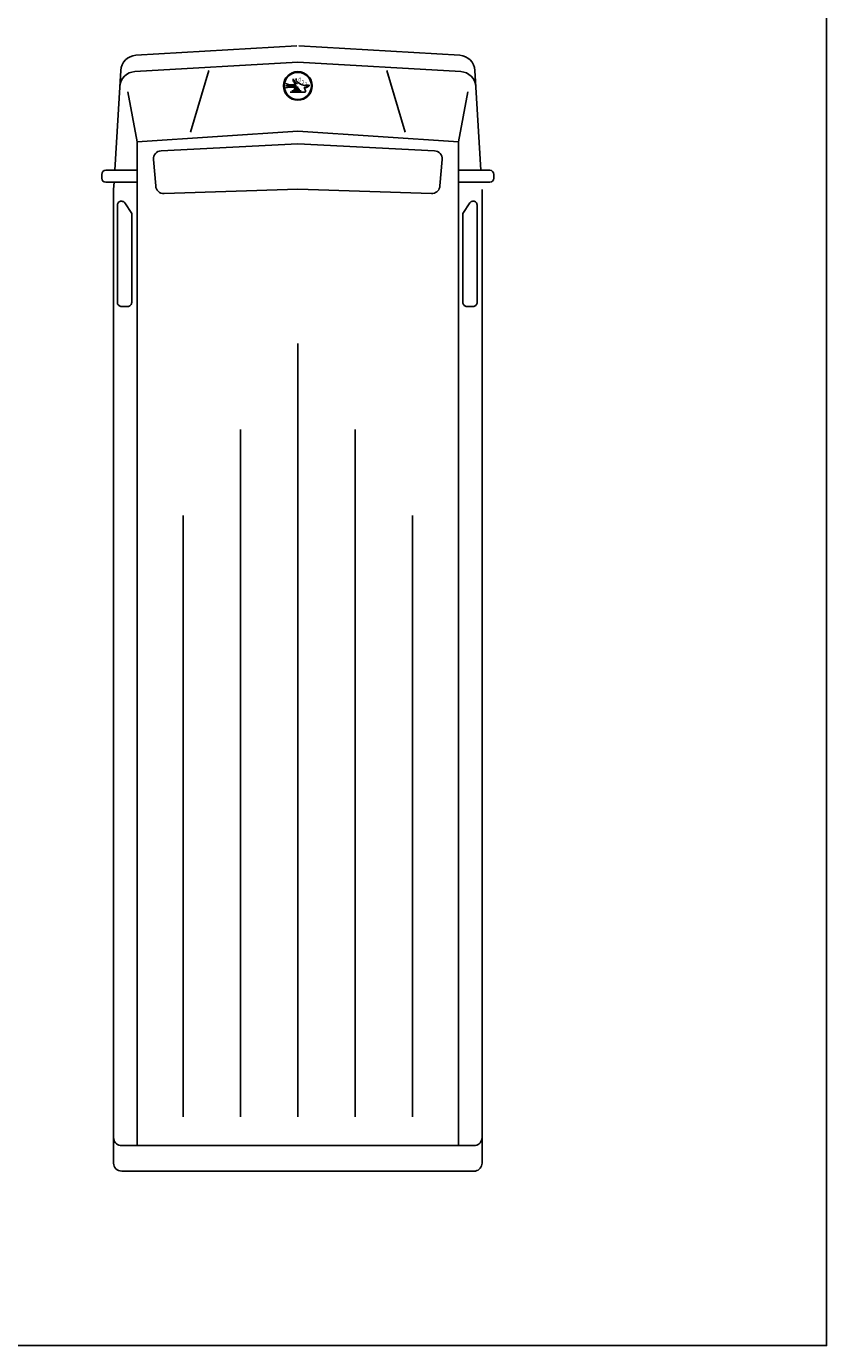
# Model space of a CAD drawing. Extents: x 149 to 250, y -977 to -912.
# Tile 129 of 156: x 213.48 to 218.03, y -940.3 to -932.81. Entities that reach past the tile are written whole.
import ezdxf
from ezdxf.enums import TextEntityAlignment as Align

# ---------------------------------------------------------------- set-up
doc = ezdxf.new("R2010")
doc.units = 0
doc.header["$MEASUREMENT"] = 0
doc.layers.get('0').update_dxf_attribs({"linetype": 'CONTINUOUS'})
doc.layers.get('Defpoints').update_dxf_attribs({"linetype": 'CONTINUOUS'})

msp = doc.modelspace()

# ---------------------------------------------------------------- linework, layer by layer
for points in [[(214.10384, -932.97047), (215.01805, -932.91698)], [(214.10384, -932.97047), (215.01805, -932.91698)], [(215.94301, -932.97047), (215.0288, -932.91698)], [(213.98343, -933.62397), (214.01738, -933.05682)], [(214.09831, -933.06295), (215.02343, -933.00882)], [(214.09831, -933.06295), (215.02343, -933.00882)], [(214.41335, -933.40687), (214.51872, -933.05631)], [(215.94855, -933.06295), (215.02343, -933.00882)], [(215.6335, -933.40687), (215.52814, -933.05631)], [(216.06343, -933.62397), (216.02947, -933.05682)], [(215.01169, -933.1381), (214.97552, -933.1381), (214.95292, -933.13132)], [(214.95292, -933.14488), (215.01621, -933.14488)], [(215.02525, -933.15166), (214.97552, -933.15166), (214.95292, -933.15618)], [(214.99304, -933.10871), (215.00208, -933.10871)], [(215.0066, -933.1155), (214.99304, -933.1155)], [(215.01621, -933.12454), (214.99813, -933.12454)], [(215.01112, -933.12002), (215.00208, -933.12002)], [(215.00264, -933.13132), (215.02073, -933.13132)], [(215.01395, -933.10306), (215.01395, -933.10759), (215.01169, -933.1121)], [(215.01169, -933.1121), (215.02525, -933.12567), (215.03881, -933.13471)], [(215.03881, -933.13471), (215.04785, -933.13923), (215.06141, -933.14205), (215.07497, -933.14092), (215.08401, -933.14036)], [(215.06141, -933.15731), (215.06141, -933.15279), (215.07373, -933.15279)], [(215.07497, -933.14827), (215.07158, -933.14827)], [(215.07949, -933.14703), (215.07949, -933.14601), (215.08453, -933.14601)], [(215.08727, -933.14221), (215.08627, -933.13923)], [(214.05744, -933.17732), (214.11129, -933.46203)], [(214.98004, -933.17991), (215.06194, -933.17991)], [(215.04333, -933.17257), (214.98908, -933.17257)], [(215.03429, -933.16522), (214.99813, -933.16522)], [(215.02977, -933.15844), (215.00264, -933.15844)], [(215.06729, -933.17201), (215.06141, -933.15731)], [(215.98941, -933.17732), (215.93556, -933.46203)], [(214.11129, -933.46203), (215.02343, -933.40208)], [(215.93556, -933.46203), (215.02343, -933.40208)], [(214.11129, -933.46203), (214.11129, -939.16543)], [(214.24673, -933.51325), (215.02343, -933.47449), (215.80012, -933.51325)], [(215.93556, -933.46203), (215.93556, -939.16543)], [(214.20296, -933.56185), (214.21642, -933.71271)], [(215.8439, -933.56185), (215.83044, -933.71271)], [(213.91014, -933.64697), (213.91014, -933.66858)], [(214.11129, -933.62397), (213.93314, -933.62397)], [(215.93556, -933.62397), (216.11371, -933.62397)], [(216.13671, -933.64697), (216.13671, -933.66858)], [(213.93314, -933.69158), (214.11129, -933.69158)], [(213.97693, -933.73251), (213.97938, -933.69158)], [(213.97693, -939.26482), (213.97693, -933.73251)], [(214.26377, -933.75603), (215.02343, -933.73073), (215.78308, -933.75603), (215.79109, -933.75558), (215.79889, -933.75375), (215.80626, -933.75059), (215.81297, -933.74619), (215.81881, -933.7407), (215.82361, -933.73428), (215.82723, -933.72712), (215.82954, -933.71945), (215.83044, -933.71271)], [(216.11371, -933.69158), (215.93556, -933.69158)], [(216.06993, -939.26482), (216.06993, -933.73251)], [(214.04084, -933.8097), (214.03833, -933.80657), (214.03532, -933.80393), (214.0319, -933.80184), (214.02816, -933.80039), (214.02423, -933.7996), (214.02022, -933.79951), (214.01626, -933.80011), (214.01246, -933.8014), (214.00894, -933.80332), (214.00581, -933.80583), (214.00317, -933.80884), (214.00108, -933.81227), (213.99963, -933.816), (213.99884, -933.81993), (213.9987, -933.82246), (213.9987, -934.37442), (213.99905, -934.37842), (214.00009, -934.38229), (214.00178, -934.38592), (214.00408, -934.38921), (214.00692, -934.39204), (214.0102, -934.39434), (214.01384, -934.39604), (214.01771, -934.39708), (214.0217, -934.39742), (214.0217, -934.39742), (214.05707, -934.39742), (214.06106, -934.39708), (214.06493, -934.39604), (214.06857, -934.39434), (214.07185, -934.39204), (214.07469, -934.38921), (214.07699, -934.38592), (214.07868, -934.38229), (214.07972, -934.37842), (214.08007, -934.37442), (214.08007, -934.37442), (214.08007, -933.86855), (214.04084, -933.8097)], [(216.00001, -933.8097), (216.00252, -933.80657), (216.00553, -933.80393), (216.00896, -933.80184), (216.01269, -933.80038), (216.01663, -933.7996), (216.02063, -933.79951), (216.02459, -933.80011), (216.02839, -933.8014), (216.03191, -933.80332), (216.03504, -933.80583), (216.03769, -933.80884), (216.03977, -933.81227), (216.04123, -933.816), (216.04201, -933.81993), (216.04215, -933.82246), (216.04215, -934.37442), (216.0418, -934.37842), (216.04076, -934.38229), (216.03907, -934.38592), (216.03677, -934.38921), (216.03393, -934.39204), (216.03065, -934.39434), (216.02702, -934.39604), (216.02315, -934.39708), (216.01915, -934.39742), (216.01915, -934.39742), (215.98379, -934.39742), (215.97979, -934.39708), (215.97592, -934.39604), (215.97229, -934.39434), (215.969, -934.39204), (215.96617, -934.38921), (215.96387, -934.38592), (215.96217, -934.38229), (215.96113, -934.37842), (215.96079, -934.37442), (215.96079, -934.37442), (215.96079, -933.86855), (216.00001, -933.8097)], [(215.02343, -934.60894), (215.02343, -939.0027)], [(214.69796, -939.0027), (214.69796, -935.09713)], [(215.34889, -939.0027), (215.34889, -935.09713)], [(214.3725, -935.58533), (214.3725, -939.0027)], [(215.67435, -935.58533), (215.67435, -939.0027)], [(215.02343, -938.83997), (215.02343, -938.83997)], [(213.97693, -939.11943), (213.97762, -939.12742), (213.9797, -939.13517), (213.98309, -939.14243), (213.98769, -939.149), (213.99336, -939.15467), (213.99993, -939.15927), (214.00719, -939.16266), (214.01494, -939.16473), (214.02293, -939.16543), (214.02293, -939.16543), (216.02393, -939.16543), (216.03191, -939.16473), (216.03966, -939.16266), (216.04693, -939.15927), (216.05349, -939.15467), (216.05916, -939.149), (216.06376, -939.14243), (216.06715, -939.13517), (216.06923, -939.12742), (216.06993, -939.11943), (216.06993, -939.11943)], [(214.02293, -939.31082), (216.02393, -939.31082), (216.03191, -939.31012), (216.03966, -939.30804), (216.04693, -939.30465), (216.05349, -939.30005), (216.05916, -939.29439), (216.06376, -939.28782), (216.06715, -939.28055), (216.06923, -939.27281), (216.06993, -939.26482), (216.06993, -939.26482)]]:
    msp.add_lwpolyline(points)
for radius in [0.08137, 0.07685]:
    msp.add_circle((215.02343, -933.14435), radius)
for centre, radius, start, end in [((214.10922, -933.06231), 0.092, 93.3483, 176.5727), ((214.10922, -933.06231), 0.092, 93.3483, 176.5727), ((215.93763, -933.06231), 0.092, 3.4273, 86.651), ((214.10368, -933.1548), 0.092, 93.3492, 176.5735), ((214.10368, -933.1548), 0.092, 93.3492, 176.5735), ((215.94317, -933.1548), 0.092, 3.4265, 86.6511), ((215.07373, -933.14703), 0.00576, 270, 0), ((215.08453, -933.14313), 0.00288, 270, 18.4341), ((215.06194, -933.17415), 0.00576, 270, 21.804), ((214.24888, -933.5592), 0.046, 92.6723, 183.31), ((215.79797, -933.5592), 0.046, 356.69, 87.3277), ((213.93314, -933.64697), 0.023, 90, 180), ((213.93314, -933.66858), 0.023, 180, 270), ((216.11371, -933.64697), 0.023, 0, 90), ((216.11371, -933.66858), 0.023, 270, 0), ((214.26234, -933.71005), 0.046, 183.3085, 271.7799), ((214.02293, -939.26482), 0.046, 180, 270)]:
    msp.add_arc(centre, radius, start, end)
at = {"layer": 'Defpoints'}
msp.add_lwpolyline([(196.42703, -940.3021), (218.02703, -940.3021), (218.02703, -912.4021), (196.42703, -912.4021)], close=True, dxfattribs=at)

# ---------------------------------------------------------------- texts
for s, p, p2 in [('D', (215.04107, -933.09854), (215.02751, -933.09854)), ('C', (215.05915, -933.1121), (215.04559, -933.1121)), ('E', (215.07723, -933.12567), (215.06367, -933.12567))]:
    msp.add_text(s, height=0.02034, rotation=180).set_placement(p, p2, align=Align.ALIGNED)

doc.saveas('drawing.dxf')
